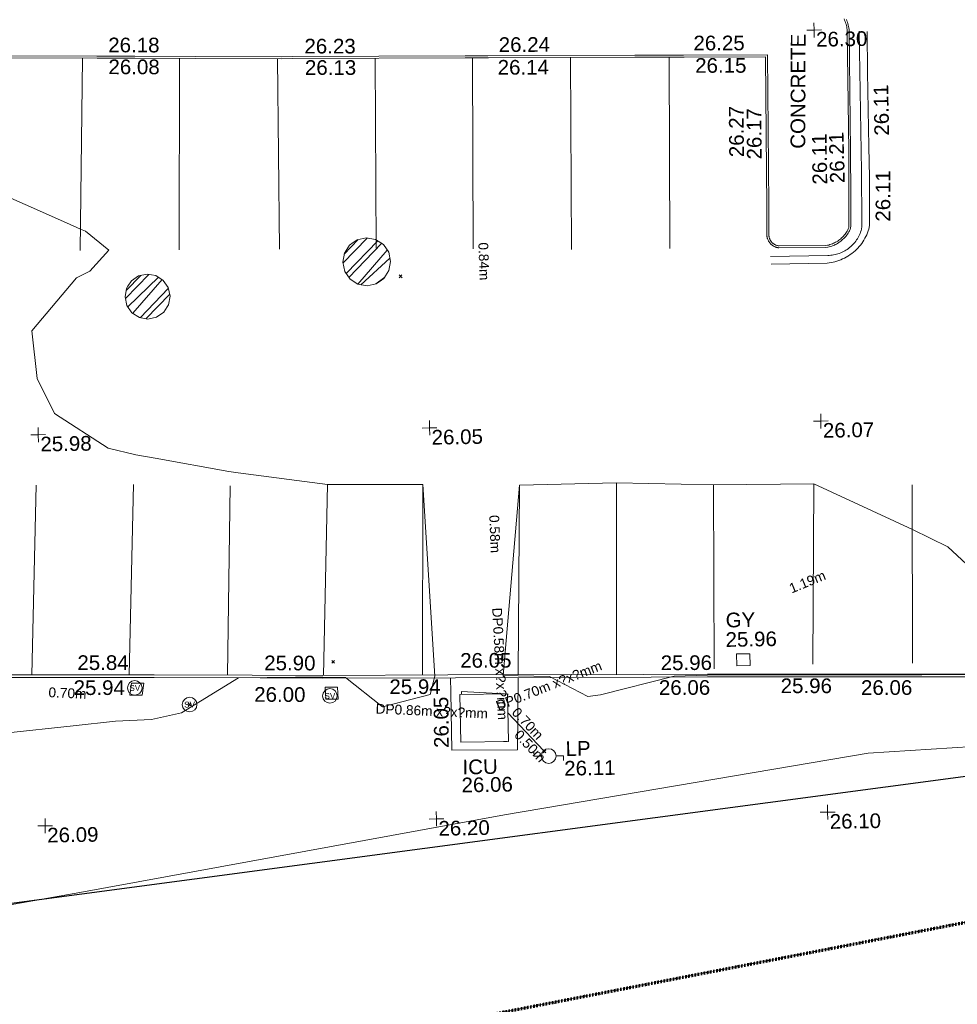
# Model space of a CAD drawing. Header units: millimetres. Extents: x -287732 to 520720, y -103372 to 287754.
# Tile 213 of 256: x 18355 to 42314, y -59663 to -34489. Entities that reach past the tile are written whole.
import ezdxf

# ---------------------------------------------------------------- set-up
doc = ezdxf.new("R2010")
doc.units = ezdxf.units.MM
for name, pattern in [('Dash 1_5mm', [3, 1.5, -1.5]), ('IMPORT-HIDDEN2 _3_', [4762.5, 3175, -1587.5]), ('IMPORT-UG_ELEC_LV_QLB2 _2_', [2700, 1500, -300.0000000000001, 0, -250, 150, -300.0000000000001, 0, -200]), ('IMPORT-UG_ELEC_STREET LIGHTING_QLB2 _2_', [2700, 1500, -300.0000000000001, 0, -250, 150, -300.0000000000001, 0, -200]), ('IMPORT-UG_UNIDENTIFIED_QLA _2_', [2350, 1500, -300.0000000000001, 0, -50, 150, -300.0000000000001, 0, -50])]:
    doc.linetypes.add(name, pattern=pattern)
for name, color, linetype, lineweight, true_color in [('00_TOPO_FURN_LAMP_POST', 7, 'Continuous', 9, 0x666666), ('00_TOPO_SERV_STOP_VALVE', 7, 'Continuous', 9, 0x666666), ('00_UAV_CONCRETE', 9, 'Continuous', 9, 0x808080), ('00_UAV_FORM_LINES', 7, 'Continuous', 9, 0x666666), ('00_UAV_FURN_LAMP_POST', 7, 'Continuous', 9, 0xa50000), ('00_UAV_KERB_BOTTOM', 1, 'Continuous', 9, 0xff0000), ('00_UAV_KERB_TOP', 7, 'Continuous', 9, 0xa500a5), ('00_UAV_LEVEL_SPOT', 7, 'Continuous', 9, 0x666666), ('00_UAV_ROAD_MARKING_WHITE_CONTINUOUS', 7, 'Continuous', 9, 0x999999), ('00_UAV_ROAD_MARKING_YELLOW_CONTINUOUS', 40, 'Continuous', 9, 0xffbf00), ('00_UAV_SERV_GULLY', 7, 'Continuous', 9, 0x5252a5), ('00_UAV_SERV_IC', 5, 'Continuous', 9, 0x0000ff), ('01_DTM_CONTOUR_MNR', 7, 'Continuous', 9, 0xa5a552), ('12333-PUM-2D-U-0001-C01 - Rev2_REVIT IMPORT_dwg', 7, 'Continuous', 9, 0x767676), ('A_RHA_Line', 7, 'Continuous', 9, 0x00a600), ('PUM-CHAMBER EXTENTS', 6, 'IMPORT-HIDDEN2 _3_', 9, 0xff00ff), ('PUM-ELECTRIC-LV-QLB2', 1, 'IMPORT-UG_ELEC_LV_QLB2 _2_', 9, 0xff0000), ('PUM-ELECTRIC-MH', 1, 'Continuous', 9, 0xff0000), ('PUM-ELECTRIC-SL-QLB2', 7, 'IMPORT-UG_ELEC_STREET LIGHTING_QLB2 _2_', 9, 0xff7f7f), ('PUM-SURVEY BOUNDARY_EXTENT', 190, 'Continuous', 25, 0x7f00ff), ('PUM-UNIDENTIFIED UTILITIES-QLA', 7, 'IMPORT-UG_UNIDENTIFIED_QLA _2_', 9, 0x52a500)]:
    doc.layers.add(name, color=color, linetype=linetype, lineweight=lineweight, true_color=true_color)
doc.layers.add('00_UAV_SURVEY_TEXT', color=7, linetype='Continuous', lineweight=9)
doc.layers.add('GEN-TEXT', color=7, linetype='Continuous', lineweight=9)
doc.styles.add('Arial_1', font='arial.ttf', dxfattribs={"height": 250})
doc.styles.add('Swis721 Lt BT', font='swissl.ttf', dxfattribs={"height": 399.9999999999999})
doc.styles.add('Swis721 Lt BT_2', font='swissl.ttf', dxfattribs={"height": 375})
pattern_1 = [(45, (-533641079.65, -725615854.3560001), (-265.1650429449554, 265.1650429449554), []), (45, (-533640902.873, -725615854.3560001), (-265.1650429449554, 265.1650429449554), [])]

# ---------------------------------------------------------------- blocks, each defined once
blk = doc.blocks.new('12333-PUM-2D-U-0001-C01 - Rev2_REVIT IMPORT_dwg_MSL_Lamp_Post_SYM-2077240-Site Location Plan Proposed')
at = {"layer": '00_TOPO_FURN_LAMP_POST', "color": 254, "true_color": 0xcccccc, "flags": 128}
for points in [[(-500.1060478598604, 0), (-1000.212095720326, 0), (-1000.212095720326, 316.7338303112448)], [(500.1060478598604, 0), (1000.21209571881, 0), (1000.21209571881, -316.7338303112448)]]:
    blk.add_lwpolyline(points, dxfattribs=at)
at = {"layer": '00_TOPO_FURN_LAMP_POST', "color": 254, "true_color": 0xcccccc}
blk.add_circle((0, 0), 500.1060478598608, dxfattribs=at)
blk = doc.blocks.new('12333-PUM-2D-U-0001-C01 - Rev2_REVIT IMPORT_dwg_MSL_Sluice_Valve_SYM-2077246-Site Location Plan Proposed')
at = {"layer": '00_TOPO_SERV_STOP_VALVE', "color": 254, "true_color": 0xcccccc}
blk.add_circle((0, 0), 500.0000000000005, dxfattribs=at)
at = {"layer": '00_TOPO_SERV_STOP_VALVE', "insert": (0, 198.9876086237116), "char_height": 399.9999999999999, "width": 785.1100955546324, "attachment_point": 2, "line_spacing_factor": 1.005061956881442, "style": 'Swis721 Lt BT'}
blk.add_mtext('SV', dxfattribs=at)
blk = doc.blocks.new('12333-PUM-2D-U-0001-C01 - Rev2_REVIT IMPORT_dwg_UAV-2077255-Site Location Plan Proposed')
at = {"layer": '00_UAV_LEVEL_SPOT', "color": 254, "true_color": 0xcccccc, "flags": 128}
for points in [[(0, -500.0000000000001), (0, 0), (-500.0000000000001, 0)], [(500.0000000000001, 0), (0, 0), (0, 500.0000000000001)]]:
    blk.add_lwpolyline(points, dxfattribs=at)
blk = doc.blocks.new('12333-PUM-2D-U-0001-C01 - Rev2_REVIT IMPORT_dwg_MGS62954_T2_Galway_ITM_3d_Rev1-2077680-Site Location Plan Proposed')
at = {"layer": '00_UAV_CONCRETE', "color": 254, "true_color": 0xcccccc, "flags": 128}
blk.add_lwpolyline([(533932153.7236225, 725503580.6029773), (533932104.7249327, 725501734.6936797), (533930424.7249327, 725501753.6936798), (533930424.3533885, 725503226.8427451), (533930424.2578651, 725503605.5861042)], dxfattribs=at)
at = {"layer": '00_UAV_FORM_LINES', "color": 254, "true_color": 0xcccccc, "flags": 128}
blk.add_lwpolyline([(533892292.9647209, 725491544.5024223), (533893029.9865001, 725491782.0060003), (533896429.9865002, 725493957.0060003), (533897740.9865002, 725494819.0060003), (533898691.9865001, 725495219.0060003), (533900316.5495002, 725495866.014), (533903698.5495002, 725495954.0140003), (533912696.5495003, 725496981.0140002), (533920852.5495002, 725498281.0140003), (533931737.7249999, 725500079.6935002), (533941064.7250001, 725501493.6935002), (533944284.7250001, 725501640.6935002), (533950868.7250001, 725502585.6935004), (533951666.725, 725502740.6935004), (533952812.7250002, 725503073.6935003), (533955028.7250001, 725503937.6935003), (533956273.7250001, 725504395.6935003), (533960712.5365001, 725504931.8525002)], dxfattribs=at)
at = {"layer": '00_UAV_KERB_BOTTOM', "color": 254, "true_color": 0xcccccc, "flags": 128}
for points in [[(533940832.5027944, 725520255.395525), (533940846.1190255, 725520220.110993), (533940858.2457501, 725520184.2872231), (533940868.8616938, 725520147.987062), (533940877.9482325, 725520111.2741927), (533940885.4894254, 725520074.2130222), (533940891.4720426, 725520036.8685682), (533940895.8855888, 725519999.3063459), (533940898.7223206, 725519961.5922515), (533940881.9772621, 725516892.792449), (533940865.4012569, 725515749.005229), (533940854.0895418, 725514968.4676301), (533940847.4176141, 725514923.6751295), (533940833.4234122, 725514882.050553), (533940817.4622596, 725514851.537157), (533940800.2373389, 725514821.71891), (533940781.778869, 725514792.6481236), (533940762.1192323, 725514764.3757979), (533940741.292918, 725514736.9515316), (533940719.3364631, 725514710.4234369), (533940696.2883862, 725514684.8380524), (533940672.1891219, 725514660.240264), (533940647.0809482, 725514636.6732247), (533940621.0079134, 725514614.1782788), (533940594.0157585, 725514592.79489), (533940566.1518369, 725514572.5605724), (533940537.4650317, 725514553.5108236), (533940508.0056687, 725514535.6790636), (533940477.82543, 725514519.0965749), (533940446.977262, 725514503.7924491), (533940423.8619471, 725514493.3541586), (533940391.9831336, 725514480.3323696), (533940359.5869874, 725514468.6569488), (533940326.7303425, 725514458.3483794), (533940293.47084, 725514449.4247459), (533940259.8668289, 725514441.9017029), (533940203.6921822, 725514436.7019117), (533939006.6705679, 725514449.3601897), (533938989.2293665, 725514451.0982244), (533938975.2261036, 725514453.6843839), (533938961.3434209, 725514456.8546706), (533938947.6056736, 725514460.603523), (533938934.0369621, 725514464.9243641), (533938920.6610908, 725514469.809614), (533938907.5015255, 725514475.2507015), (533938894.5813522, 725514481.238082), (533938881.9232378, 725514487.7612513), (533938869.5493888, 725514494.8087654), (533938857.4815128, 725514502.3682605), (533938845.7407813, 725514510.426475), (533938834.3477914, 725514518.9692721), (533938823.3225304, 725514527.9816642), (533938812.6843402, 725514537.447841), (533938802.4518837, 725514547.3511958), (533938792.6431122, 725514557.6743542), (533938783.2752339, 725514568.3992062), (533938774.3646829, 725514579.5069368), (533938765.9270915, 725514590.9780592), (533938757.977262, 725514602.792449), (533938753.0747126, 725514610.6516477), (533938745.9600012, 725514622.9869821), (533938739.3680808, 725514635.6094296), (533938733.3105159, 725514648.4968461), (533938727.7979334, 725514661.6266227), (533938722.8400045, 725514674.9757252), (533938718.4454268, 725514688.5207348), (533938714.6219102, 725514702.2378888), (533938711.3761622, 725514716.103123), (533938708.713877, 725514730.0921128), (533938706.639725, 725514744.1803166), (533938705.1573454, 725514758.3430194), (533938705.0710009, 725514778.534616), (533938715.977262, 725515531.7924492), (533938723.8587589, 725516417.2376871), (533938749.8331283, 725519335.3232088), (533936668.3202647, 725519367.125832), (533935411.8331283, 725519386.3232089), (533931668.8329716, 725519437.2190394), (533931072.8331282, 725519445.3232087), (533926669.2536276, 725519501.6349671), (533926380.8331282, 725519505.3232088), (533924183.2730071, 725519549.6178728), (533922632.4961414, 725519581.6509308), (533921670.5280442, 725519599.9824462), (533917122.4961414, 725519686.6509306)], [(533944738.7249328, 725503445.6936797), (533940357.6482238, 725503522.0584772), (533936993.7249328, 725503580.6936798), (533935358.3411875, 725503604.3177379), (533930358.8934431, 725503676.5376343), (533927163.7249328, 725503722.6936798), (533925359.9329818, 725503760.047322), (533922855.4030231, 725503811.9121253), (533920361.2720634, 725503854.3459326), (533915362.0452902, 725503939.4000967)]]:
    blk.add_lwpolyline(points, dxfattribs=at)
at = {"layer": '00_UAV_KERB_TOP', "color": 254, "true_color": 0xcccccc, "flags": 128}
for points in [[(533940771.9861186, 725520269.1797888), (533940786.2326583, 725520236.4173412), (533940799.0947524, 725520203.0870484), (533940810.5498365, 725520169.2473835), (533940820.5778146, 725520134.9577127), (533940829.1610938, 725520100.2781914), (533940836.2846165, 725520065.2696595), (533940841.9358857, 725520029.9935337), (533940846.1049868, 725519994.511701), (533940848.7120734, 725519959.8507191), (533940831.9792388, 725516893.291138), (533940816.0821311, 725515796.3496026), (533940804.1431801, 725514972.5311041), (533940798.6148561, 725514935.4162738), (533940787.2884829, 725514901.7269301), (533940773.6429789, 725514875.6404265), (533940757.4658356, 725514847.6359981), (533940740.1301787, 725514820.3335626), (533940721.6664206, 725514793.781018), (533940702.1069532, 725514768.0249465), (533940681.4860907, 725514743.1105328), (533940659.8400083, 725514719.0814854), (533940637.2066815, 725514695.9799592), (533940613.6258165, 725514673.8464829), (533940589.1387821, 725514652.719885), (533940563.7885368, 725514632.6372296), (533940537.6195538, 725514613.6337483), (533940510.6777421, 725514595.7427791), (533940483.0103669, 725514578.9957097), (533940454.6659663, 725514563.4219196), (533940425.5706247, 725514548.9873909), (533940404.1128073, 725514539.2975844), (533940374.0453832, 725514527.0157076), (533940343.6198665, 725514516.0504926), (533940312.7618631, 725514506.3689846), (533940281.5255076, 725514497.9881676), (533940252.0690545, 725514491.3936528), (533940201.6468633, 725514486.726336), (533939009.4193316, 725514499.3339176), (533938996.2608426, 725514500.6451755), (533938985.3366086, 725514502.6626917), (533938973.4960562, 725514505.3666321), (533938961.7791189, 725514508.5640317), (533938950.2063525, 725514512.2492812), (533938938.7980599, 725514516.4159148), (533938927.5742545, 725514521.0566236), (533938916.5546272, 725514526.163266), (533938905.75851, 725514531.7268828), (533938895.2048427, 725514537.737714), (533938884.9121404, 725514544.1852143), (533938874.89846, 725514551.058073), (533938865.1813685, 725514558.3442318), (533938855.7779133, 725514566.0309094), (533938846.7045912, 725514574.1046203), (533938837.9773198, 725514582.5512005), (533938829.6114096, 725514591.3558319), (533938821.6215377, 725514600.5030677), (533938814.0217208, 725514609.976861), (533938806.8252914, 725514619.760592), (533938799.9426619, 725514629.9889958), (533938795.9549612, 725514636.3816149), (533938789.7953418, 725514647.0610315), (533938784.1730871, 725514657.8267282), (533938779.0065844, 725514668.8184175), (533938774.3048978, 725514680.0168159), (533938770.0762758, 725514691.4022776), (533938766.3281364, 725514702.9548285), (533938763.0670558, 725514714.6542016), (533938760.2987542, 725514726.4798722), (533938758.0280886, 725514738.4110948), (533938756.2590428, 725514750.4269365), (533938755.1461874, 725514761.0591909), (533938755.0725488, 725514778.2795671), (533938765.9740405, 725515531.2079924), (533938774.8382044, 725516527.0507869), (533938800.2733595, 725519384.5583876), (533936658.1866636, 725519417.2864949), (533935412.5549582, 725519436.3180157), (533931658.6984084, 725519487.3614675), (533931073.5129456, 725519495.3185871), (533926659.1189617, 725519551.7686545), (533926381.6566113, 725519555.3167664), (533924184.2931054, 725519599.6074673), (533922633.4887553, 725519631.641093), (533921660.394874, 725519650.1846244), (533917123.3814062, 725519736.6431388)], [(533944737.8670809, 725503375.6979996), (533940553.531209, 725503448.6334859), (533936992.6094096, 725503510.7024908), (533935554.2324122, 725503531.4806734), (533930554.7846673, 725503603.7005695), (533927162.4947398, 725503652.7041472), (533925555.7709611, 725503685.9768232), (533922854.0829949, 725503741.9244534), (533920557.1545753, 725503781.003162), (533915557.9278019, 725503866.0573264)]]:
    blk.add_lwpolyline(points, dxfattribs=at)
at = {"layer": '00_UAV_ROAD_MARKING_WHITE_CONTINUOUS', "color": 254, "true_color": 0xcccccc}
for p, q in [((533921296.0325201, 725519607.118931), (533921150.8331282, 725514693.323209)), ((533923683.8331283, 725514665.323209), (533923773.1535867, 725519558.0893556)), ((533926282.2762955, 725519507.3097495), (533926248.8331283, 725514636.323209)), ((533928713.8331284, 725514618.3232088), (533928777.7384515, 725519474.6722455)), ((533931264.9939458, 725519442.7102821), (533931197.8331282, 725514558.3232086)), ((533933702.8331285, 725514496.3232088), (533933767.7596036, 725519408.6786681)), ((533936290.7681561, 725519372.8943033), (533936214.8331283, 725514480.3232086)), ((533919920.7249327, 725508713.6936797), (533919724.6991159, 725503865.1762431)), ((533922213.8765227, 725503822.8267127), (533922405.7249325, 725508683.6936793)), ((533924876.7249327, 725508609.6936798), (533924726.3205959, 725503773.1684191)), ((533927366.724933, 725508600.69368), (533927177.2887352, 725503722.4977431)), ((533929803.7249326, 725508557.6936798), (533929706.6453579, 725503685.9597325)), ((533932157.1885187, 725503650.5602283), (533932270.7249328, 725508495.6936799)), ((533934754.7249326, 725508505.6936797), (533934665.8495618, 725503614.3211772)), ((533937230.7249328, 725508422.6936798), (533937160.724933, 725503710.6936798)), ((533939794.7249328, 725508400.6936796), (533939684.7249329, 725503786.6936796)), ((533942235.7249328, 725503772.69368), (533942301.7249329, 725508333.6936799))]:
    blk.add_line(p, q, dxfattribs=at)
at = {"layer": '00_UAV_ROAD_MARKING_YELLOW_CONTINUOUS', "color": 254, "true_color": 0xcccccc, "flags": 128}
for points in [[(533941152.7249327, 725519951.6936798), (533941151.7249327, 725516367.6936797), (533941140.1393755, 725515059.5981417), (533941134.9932902, 725514972.76573), (533941132.2147096, 725514952.6168131), (533941123.196197, 725514887.2189434), (533941112.1399404, 725514851.0964651), (533941099.5807295, 725514815.4686601), (533941085.5405977, 725514780.3980323), (533941070.0441759, 725514745.9461066), (533941053.1186503, 725514712.1733242), (533941034.7937137, 725514679.1389337), (533941015.1015147, 725514646.9008887), (533940994.0765997, 725514615.5157455), (533940971.755854, 725514585.0385646), (533940970.7249327, 725514583.6936797), (533940947.0921006, 725514554.2222785), (533940922.2458639, 725514525.766369), (533940896.229812, 725514498.3758723), (533940869.0895857, 725514472.0988412), (533940840.8727981, 725514446.9813741), (533940811.6289511, 725514423.067536), (533940781.4093481, 725514400.3992792), (533940750.267005, 725514379.0163721), (533940718.2565558, 725514358.9563274), (533940685.4341575, 725514340.2543373), (533940651.8573921, 725514322.9432113), (533940617.5851645, 725514307.0533193), (533940582.6775999, 725514292.6125373), (533940547.195938, 725514279.6461993), (533940511.2024255, 725514268.177053), (533940474.7602077, 725514258.2252187), (533940437.933216, 725514249.8081555), (533940400.7860581, 725514242.9406301), (533940363.3839023, 725514237.63469), (533940325.792365, 725514233.899644), (533940288.0773941, 725514231.7420446), (533940250.3051549, 725514231.1656765), (533938790.7249327, 725514226.6936797)], [(533938798.7249327, 725514031.6936797), (533940229.7249327, 725514037.6936796), (533940280.9348967, 725514042.3697655), (533940331.9041268, 725514049.1862004), (533940382.5432054, 725514058.1310259), (533940432.7632946, 725514069.1885496), (533940482.4762912, 725514082.3393734), (533940531.5949817, 725514097.5604259), (533940580.0331953, 725514114.825004), (533940627.7059547, 725514134.1028199), (533940674.529626, 725514155.3600543), (533940720.4220644, 725514178.5594137), (533940765.3027589, 725514203.6601996), (533940783.7249327, 725514214.6936797), (533940827.036954, 725514242.4136184), (533940869.1501926, 725514271.9229617), (533940909.9907677, 725514303.1699393), (533940949.487031, 725514336.099734), (533940987.5696928, 725514370.6545753), (533941024.1719429, 725514406.7738427), (533941059.2295688, 725514444.3941704), (533941092.6810675, 725514483.4495598), (533941124.4677534, 725514523.871494), (533941154.5338621, 725514565.5890601), (533941182.8266473, 725514608.5290704), (533941209.296474, 725514652.616194), (533941233.8969052, 725514697.7730869), (533941256.584783, 725514743.9205289), (533941277.3203055, 725514790.9775614), (533941296.0670954, 725514838.8616302), (533941312.7922644, 725514887.4887307), (533941329.7144956, 725514974.7905233), (533941335.3170444, 725515059.6384243), (533941354.7249327, 725516216.6936797), (533941352.9880371, 725516993.0860586), (533941348.7249327, 725518898.6936796), (533941357.7249327, 725519938.6936797)]]:
    blk.add_lwpolyline(points, dxfattribs=at)
at = {"layer": '00_UAV_SERV_GULLY', "color": 254, "true_color": 0xcccccc}
for p, q in [((533937743.4000002, 725504086.2000002), (533938086.3000002, 725504086.2000002)), ((533937743.4000002, 725504086.2000002), (533937743.4000001, 725503781.4000002)), ((533938086.3000002, 725504086.2000002), (533938086.3000001, 725503781.4000002)), ((533937743.4000001, 725503781.4000002), (533938086.3000001, 725503781.4000002))]:
    blk.add_line(p, q, dxfattribs=at)
at = {"layer": '00_UAV_SERV_IC', "color": 254, "true_color": 0xcccccc}
for p, q in [((533931876.0000001, 725503171.8000002), (533930656.8000001, 725503171.8000002)), ((533930656.8000001, 725501952.6000001), (533930656.8000001, 725503171.8000002)), ((533931876.0000001, 725503171.8000002), (533931876.0000001, 725501952.6000001)), ((533931876.0000001, 725501952.6000001), (533930656.8000001, 725501952.6000001))]:
    blk.add_line(p, q, dxfattribs=at)
at = {"layer": '01_DTM_CONTOUR_MNR', "color": 254, "true_color": 0xcccccc, "flags": 128}
blk.add_lwpolyline([(533917255.4388015, 725502232.2381471), (533920762.4391893, 725502547.1081082), (533921842.6227903, 725502641.043044), (533922760.9722224, 725502671.6666671), (533923537.1960298, 725502823.7386271), (533925010.0000001, 725503700.0000002), (533926461.752149, 725503684.4813755), (533927160.0000001, 725503679.0000001), (533927744.4836692, 725503659.1683713), (533928671.1377218, 725502892.1809301), (533929896.2375063, 725503181.1256872), (533930023.0912601, 725503654.7221116), (533929800.0000001, 725508560.0000002), (533927370.0000001, 725508600), (533925091.5651854, 725508936.3124045), (533924848.9198056, 725508978.9083953), (533922971.4672557, 725509346.7423662), (533922478.7493688, 725509441.9721706), (533921782.2460271, 725509628.7645273), (533920426.4569234, 725510534.6324774), (533919997.544131, 725511439.7203294), (533919881.0016988, 725512660.5021336), (533921046.1391113, 725513994.132045), (533921389.5129493, 725514155.0877469), (533921880.9074214, 725514684.2220759), (533921298.4871998, 725515180.6097347), (533921170.0000001, 725515240.0000001), (533920812.3819727, 725515402.5895389), (533918710.0000001, 725516380.0000001)], dxfattribs=at)
blk.add_lwpolyline([(533947443.649527, 725504196.6388317), (533947450.0000001, 725505760), (533946229.5341005, 725505667.6058018), (533944840, 725505140.0000001), (533943190.362658, 725506725.9339417), (533942290.0000001, 725507190.0000002), (533939790.0000001, 725508400.0000001), (533937230, 725508420.0000001), (533934750, 725508510), (533932270.0000001, 725508500), (533931773.3333334, 725503641.1111113), (533932155.8486181, 725503620.9403267), (533932955.4491099, 725503589.58868), (533933923.9565009, 725503064.2561176), (533934249.1380413, 725503102.9547051), (533936135.0025967, 725503546.8533366), (533936990.0000001, 725503553.790883), (533942470.3571429, 725503467.5714287), (533944740, 725503435.6904763), (533946637.1728527, 725503415.3950161), (533947430.5000001, 725503419.5000001)], close=True, dxfattribs=at)
at = {"xscale": 0.375, "yscale": 0.375, "zscale": 0.375}
for name, p in [('12333-PUM-2D-U-0001-C01 - Rev2_REVIT IMPORT_dwg_UAV-2077255-Site Location Plan Proposed', (533940000.0000001, 725520000.0000001)), ('12333-PUM-2D-U-0001-C01 - Rev2_REVIT IMPORT_dwg_UAV-2077255-Site Location Plan Proposed', (533920000.0000001, 725510000)), ('12333-PUM-2D-U-0001-C01 - Rev2_REVIT IMPORT_dwg_UAV-2077255-Site Location Plan Proposed', (533930000.0000001, 725510000)), ('12333-PUM-2D-U-0001-C01 - Rev2_REVIT IMPORT_dwg_UAV-2077255-Site Location Plan Proposed', (533940000.0000001, 725510000)), ('12333-PUM-2D-U-0001-C01 - Rev2_REVIT IMPORT_dwg_MSL_Sluice_Valve_SYM-2077246-Site Location Plan Proposed', (533922352.5495442, 725503486.0142176)), ('12333-PUM-2D-U-0001-C01 - Rev2_REVIT IMPORT_dwg_MSL_Sluice_Valve_SYM-2077246-Site Location Plan Proposed', (533923745.5495443, 725503036.0142177)), ('12333-PUM-2D-U-0001-C01 - Rev2_REVIT IMPORT_dwg_MSL_Sluice_Valve_SYM-2077246-Site Location Plan Proposed', (533927333.5495442, 725503195.0142179)), ('12333-PUM-2D-U-0001-C01 - Rev2_REVIT IMPORT_dwg_MSL_Lamp_Post_SYM-2077240-Site Location Plan Proposed', (533932898.4961414, 725501558.6509308)), ('12333-PUM-2D-U-0001-C01 - Rev2_REVIT IMPORT_dwg_UAV-2077255-Site Location Plan Proposed', (533920000.0000001, 725500000.0000001)), ('12333-PUM-2D-U-0001-C01 - Rev2_REVIT IMPORT_dwg_UAV-2077255-Site Location Plan Proposed', (533930000.0000001, 725500000.0000001)), ('12333-PUM-2D-U-0001-C01 - Rev2_REVIT IMPORT_dwg_UAV-2077255-Site Location Plan Proposed', (533940000.0000001, 725500000.0000001))]:
    blk.add_blockref(name, p, dxfattribs=at)
at = {"layer": '00_UAV_CONCRETE', "color": 251, "true_color": 0x666666, "insert": (533929973.9703434, 725501814.3944517), "char_height": 375, "width": 1495.902363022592, "attachment_point": 1, "rotation": 89.67421470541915, "line_spacing_factor": 1.005061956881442, "style": 'Swis721 Lt BT_2'}
blk.add_mtext('26.05', dxfattribs=at)
at = {"layer": '00_UAV_FURN_LAMP_POST', "color": 251, "true_color": 0x666666, "char_height": 375, "attachment_point": 1, "line_spacing_factor": 1.005061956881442, "style": 'Swis721 Lt BT_2'}
for s, insert, width in [('LP', (533933331.2883023, 725501927.6951696), 707.5855621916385), ('26.11', (533933288.5434754, 725501425.7812517), 1495.902363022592)]:
    blk.add_mtext(s, dxfattribs=dict(at, insert=insert, width=width))
at = {"layer": '00_UAV_KERB_BOTTOM', "color": 251, "true_color": 0x666666, "char_height": 375, "width": 1495.902363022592, "attachment_point": 1, "line_spacing_factor": 1.005061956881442, "style": 'Swis721 Lt BT_2'}
for s, insert, rotation in [('26.08', (533921959.3694762, 725519561.5763625), 358.9082887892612), ('26.13', (533926979.3513505, 725519456.3852092), 358.96703489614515), ('26.14', (533931903.3216005, 725519374.3333505), 359.2397035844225), ('26.15', (533936950.319872, 725519333.8268672), 359.12466824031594), ('26.17', (533938230.8739722, 725516719.6338581), 89.49001411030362), ('26.11', (533939894.6206876, 725516046.5959032), 89.85740282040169), ('25.84', (533920899.7471034, 725504344.3296847), 359.0252943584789), ('25.90', (533925674.0668049, 725504254.4037127), 358.81366574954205), ('25.96', (533935803.4232697, 725504080.8275801), 359.1723870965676), ('25.94', (533928860.2771583, 725503589.2800182), 359.1723870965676), ('25.96', (533938858.7693389, 725503438.7644241), 359.00140128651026)]:
    blk.add_mtext(s, dxfattribs=dict(at, insert=insert, rotation=rotation))
at = {"layer": '00_UAV_KERB_TOP', "color": 251, "true_color": 0x666666, "char_height": 375, "width": 1495.902363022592, "attachment_point": 1, "line_spacing_factor": 1.005061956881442, "style": 'Swis721 Lt BT_2'}
for s, insert, rotation in [('26.18', (533921964.1366822, 725520120.1622915), 358.9082887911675), ('26.23', (533926976.0471188, 725520002.7760427), 358.96240926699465), ('26.24', (533931939.8494822, 725519954.2297633), 359.2402044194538), ('26.25', (533936915.8746152, 725519908.4077591), 359.1246682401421), ('26.27', (533937778.7104561, 725516785.9273912), 89.49001411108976), ('26.21', (533940344.7204831, 725516072.4669952), 90.59120285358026), ('26.05', (533930680.7860058, 725504230.5772507), 359.17238709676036), ('25.94', (533920792.523936, 725503706.4946373), 359.02529435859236), ('26.00', (533925403.8806354, 725503453.0176141), 358.81366574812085), ('26.06', (533935745.9712216, 725503447.6566141), 359.17238710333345), ('26.06', (533940910.6538825, 725503358.0618615), 359.00140128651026)]:
    blk.add_mtext(s, dxfattribs=dict(at, insert=insert, rotation=rotation))
at = {"layer": '00_UAV_LEVEL_SPOT', "char_height": 375, "width": 1495.902363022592, "attachment_point": 1, "line_spacing_factor": 1.005061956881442, "style": 'Swis721 Lt BT_2'}
for s, insert in [('26.30', (533940048.475159, 725519946.7845223)), ('25.98', (533920048.475159, 725509946.7845222)), ('26.05', (533930048.475159, 725509946.7845222)), ('26.07', (533940048.475159, 725509946.7845222)), ('26.09', (533920048.475159, 725499946.7845223)), ('26.20', (533930048.475159, 725499946.7845223)), ('26.10', (533940048.475159, 725499946.7845223))]:
    blk.add_mtext(s, dxfattribs=dict(at, insert=insert))
at = {"layer": '00_UAV_ROAD_MARKING_YELLOW_CONTINUOUS', "color": 251, "true_color": 0x666666, "char_height": 375, "width": 1495.902363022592, "attachment_point": 1, "line_spacing_factor": 1.005061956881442, "style": 'Swis721 Lt BT_2'}
for insert, rotation in [((533941497.5847778, 725517268.6427917), 90.12817826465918), ((533941489.7476018, 725515073.4917814), 89.07318851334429)]:
    blk.add_mtext('26.11', dxfattribs=dict(at, insert=insert, rotation=rotation))
at = {"layer": '00_UAV_SERV_GULLY', "color": 251, "true_color": 0x666666, "char_height": 375, "attachment_point": 1, "line_spacing_factor": 1.005061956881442, "style": 'Swis721 Lt BT_2'}
for s, insert, width in [('GY', (533937478.5342688, 725505142.3801472), 821.5590755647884), ('25.96', (533937467.9382915, 725504644.6934284), 1495.902363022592)]:
    blk.add_mtext(s, dxfattribs=dict(at, insert=insert, width=width))
at = {"layer": '00_UAV_SERV_IC', "color": 251, "true_color": 0x666666, "char_height": 375, "attachment_point": 1, "line_spacing_factor": 1.005061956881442, "style": 'Swis721 Lt BT_2'}
for s, insert, width in [('ICU', (533930689.1442895, 725501502.7771791), 1021.012723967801), ('26.06', (533930657.4844307, 725501044.0189234), 1495.902363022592)]:
    blk.add_mtext(s, dxfattribs=dict(at, insert=insert, width=width))
at = {"layer": '00_UAV_SURVEY_TEXT', "color": 251, "true_color": 0x666666, "insert": (533939347.4602757, 725516975.3820186), "char_height": 375, "width": 3286.236302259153, "attachment_point": 1, "rotation": 88.84185981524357, "line_spacing_factor": 1.005061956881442, "style": 'Swis721 Lt BT_2'}
blk.add_mtext('CONCRETE', dxfattribs=at)
blk = doc.blocks.new('12333-PUM-2D-U-0001-C01 - Rev2_REVIT IMPORT_dwg-1620468-Site Location Plan Proposed')
at = {"layer": 'PUM-CHAMBER EXTENTS', "true_color": 0xffaaff}
h = blk.add_hatch(dxfattribs=at)
h.set_pattern_fill('FP_3', color=211, style=0, pattern_type=2)
h.set_pattern_definition(pattern_1)
h.paths.add_polyline_path([(287387.3501528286, -102193.9395742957), (287621.9670110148, -102147.2713795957), (287820.8655792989, -102014.3716051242), (287953.7653537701, -101815.4730368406), (288000.4335484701, -101580.8561786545), (287953.7653537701, -101346.2393204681), (287820.8655792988, -101147.3407521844), (287621.9670110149, -101014.4409777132), (287387.3501528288, -100967.7727830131), (287152.7332946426, -101014.4409777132), (286953.8347263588, -101147.3407521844), (286820.9349518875, -101346.2393204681), (286774.2667571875, -101580.8561786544), (286820.9349518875, -101815.4730368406), (286953.8347263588, -102014.3716051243), (287152.7332946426, -102147.2713795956)])
h = blk.add_hatch(dxfattribs=at)
h.set_pattern_fill('FP_3', color=211, style=0, pattern_type=2)
h.set_pattern_definition(pattern_1)
h.paths.add_polyline_path([(281774.3501529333, -102947.3370810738), (281994.7685016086, -102903.4931454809), (282181.6301548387, -102778.636180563), (282306.4871197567, -102591.7745273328), (282350.3310553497, -102371.3561786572), (282306.4871197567, -102150.9378299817), (282181.6301548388, -101964.0761767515), (281994.7685016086, -101839.2192118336), (281774.3501529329, -101795.3752762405), (281553.9318042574, -101839.2192118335), (281367.0701510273, -101964.0761767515), (281242.2131861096, -102150.9378299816), (281198.3692505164, -102371.3561786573), (281242.2131861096, -102591.7745273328), (281367.0701510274, -102778.636180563), (281553.9318042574, -102903.4931454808), (281769.3999094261, -102946.3524164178)])
at = {"layer": 'GEN-TEXT', "color": 253, "true_color": 0xaaaaaa}
for p, q in [((288212.9948138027, -102001.7115176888), (288283.7054919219, -101931.0008395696)), ((288283.7054919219, -102001.7115176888), (288212.9948138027, -101931.0008395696)), ((286314.9948138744, -111824.7115177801), (286385.7054919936, -111754.0008396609)), ((286385.7054919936, -111824.7115177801), (286314.9948138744, -111754.0008396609)), ((282629.3262949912, -112855.4247622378), (282700.0369731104, -112784.7140841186)), ((282700.0369731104, -112855.4247622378), (282629.3262949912, -112784.7140841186)), ((291674.9948138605, -114207.7115176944), (291745.7054919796, -114137.0008395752)), ((291745.7054919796, -114207.7115176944), (291674.9948138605, -114137.0008395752))]:
    blk.add_line(p, q, dxfattribs=at)
at = {"layer": 'PUM-CHAMBER EXTENTS', "color": 211, "linetype": 'Continuous', "true_color": 0xffaaff, "flags": 128}
for points in [[(288000.43354847, -101580.8561786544), (287953.7653537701, -101346.2393204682), (287820.8655792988, -101147.3407521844), (287621.9670110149, -101014.4409777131), (287387.3501528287, -100967.7727830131), (287152.7332946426, -101014.4409777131), (287052.8947962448, -101081.15092956), (286953.8347263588, -101147.3407521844), (286820.9349518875, -101346.2393204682), (286774.2667571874, -101580.8561786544), (286820.9349518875, -101815.4730368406), (286953.8347263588, -102014.3716051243), (287152.7332946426, -102147.2713795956), (287387.3501528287, -102193.9395742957), (287621.9670110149, -102147.2713795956), (287721.8055094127, -102080.5614276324), (287820.8655792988, -102014.3716051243), (287953.7653537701, -101815.4730368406)], [(282350.3310553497, -102371.3561786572), (282306.4871197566, -102150.9378299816), (282181.6301548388, -101964.0761767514), (281994.7685016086, -101839.2192118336), (281774.350152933, -101795.3752762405), (281553.9318042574, -101839.2192118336), (281367.0701510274, -101964.0761767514), (281276.726550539, -102099.2849299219), (281242.2131861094, -102150.9378299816), (281198.3692505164, -102371.3561786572), (281242.2131861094, -102591.7745273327), (281367.0701510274, -102778.6361805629), (281553.9318042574, -102903.4931454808), (281774.350152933, -102947.3370810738), (281994.7685016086, -102903.4931454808), (282181.6301548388, -102778.6361805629), (282271.9737553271, -102643.4274273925), (282306.4871197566, -102591.7745273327)]]:
    blk.add_lwpolyline(points, close=True, dxfattribs=at)
at = {"layer": 'PUM-ELECTRIC-MH', "color": 21, "true_color": 0xffaaaa}
for p, q in [((290797.3501528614, -112688.3561786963), (290796.3501528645, -112724.2385314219)), ((290763.3501527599, -113908.3561787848), (290668.6160051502, -113901.7561786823))]:
    blk.add_line(p, q, dxfattribs=at)
at = {"layer": 'PUM-ELECTRIC-MH', "color": 21, "true_color": 0xffaaaa, "flags": 128}
blk.add_lwpolyline([(289618.2265462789, -112682.5561786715), (289620.3501528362, -112606.3561786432), (290714.0989331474, -112682.5561786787)], dxfattribs=at)
at = {"layer": 'PUM-ELECTRIC-SL-QLB2', "color": 254, "true_color": 0xffd4d4}
blk.add_line((290796.3501528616, -113175.9440635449), (291694.0790467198, -114155.6898968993), dxfattribs=at)
at = {"layer": 'PUM-SURVEY BOUNDARY_EXTENT', "color": 201, "true_color": 0xd4aaff, "flags": 128}
blk.add_lwpolyline([(251211.6910831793, -124402.8806537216), (251950.3366529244, -124072.3501786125), (259236.899652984, -119988.3421786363), (323873.886652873, -112519.5036786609), (334939.8866528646, -105532.50367858), (357849.7436529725, -103776.6746786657), (392539.5243464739, -99127.03862437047), (407226.7671178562, -92450.31301409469), (410396.7436529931, -84599.67467864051), (409217.7436529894, -80397.67467870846), (407087.7436529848, -76496.67467863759), (402380.7436529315, -67043.67467865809), (394608.7436529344, -62224.67467864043), (368049.4024129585, -53126.32352020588), (367730.8400789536, -51270.21278599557)], dxfattribs=at)
at = {"layer": 'PUM-UNIDENTIFIED UTILITIES-QLA', "color": 9, "true_color": 0xc5e1aa, "flags": 128}
for points in [[(281143.3501528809, -112552.3561786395), (281192.35015288, -112247.3561787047), (281506.3501528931, -112249.3561786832), (281457.350152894, -112554.3561786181)], [(286146.350152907, -112739.3561786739), (286134.3501529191, -112434.3561786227), (286453.3501529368, -112442.3561786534), (286465.3501530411, -112747.3561785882)]]:
    blk.add_lwpolyline(points, close=True, dxfattribs=at)
blk.add_blockref('12333-PUM-2D-U-0001-C01 - Rev2_REVIT IMPORT_dwg_MGS62954_T2_Galway_ITM_3d_Rev1-2077680-Site Location Plan Proposed', (-533641079.6498471, -725615854.3561786))
at = {"layer": 'PUM-ELECTRIC-LV-QLB2', "char_height": 250, "attachment_point": 2, "line_spacing_factor": 0.9417779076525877, "style": 'Arial_1'}
for s, insert, width, rotation in [('0.84m', (290507.5741525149, -101618.5496158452), 1160.025439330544, 270.95805715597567), ('0.58m', (290667.5313948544, -108592.3933047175), 1160.025439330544, 271.31389302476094), ('1.19m', (298458.352670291, -109839.7470679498), 1160.025439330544, 21.273493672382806), ('DP0.58m x?x?mm', (290738.9138425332, -111909.2673005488), 3428.043514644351, 271.9990167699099), ('DP0.70m x?x?mm', (291809.0873569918, -112378.7793687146), 3428.043514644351, 20.52311338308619), ('0.70m', (279557.6704992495, -112345.7578982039), 1160.025439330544, 356.41897304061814), ('DP0.86m x?x?mm', (288857.654104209, -112969.0040563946), 3428.043514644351, 356.41897304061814)]:
    blk.add_mtext(s, dxfattribs=dict(at, insert=insert, width=width, rotation=rotation))
at = {"layer": 'PUM-ELECTRIC-SL-QLB2', "char_height": 250, "width": 1160.025439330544, "attachment_point": 2, "rotation": 312.49864081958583, "line_spacing_factor": 0.9417779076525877, "style": 'Arial_1'}
for s, insert in [('0.70m', (291387.0009970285, -113369.4804032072)), ('0.50m', (291439.5951929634, -113948.0165575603))]:
    blk.add_mtext(s, dxfattribs=dict(at, insert=insert))

msp = doc.modelspace()

# ---------------------------------------------------------------- linework, layer by layer
at = {"layer": 'A_RHA_Line', "color": 30, "linetype": 'Dash 1_5mm', "lineweight": 70, "true_color": 0xff8000}
msp.add_line((-1495.001068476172, -66121.34774566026), (142564.3754142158, -38119.04161076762), dxfattribs=at)
msp.add_line((-1495.001068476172, -66121.34774566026), (142564.3754142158, -38119.04161076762), dxfattribs=at)

# ---------------------------------------------------------------- block references
at = {"layer": '12333-PUM-2D-U-0001-C01 - Rev2_REVIT IMPORT_dwg', "color": 254, "linetype": 'IMPORT-UG_ELEC_STREET LIGHTING_QLB2 _2_', "true_color": 0xffd4d4, "rotation": 0.9999999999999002}
msp.add_blockref('12333-PUM-2D-U-0001-C01 - Rev2_REVIT IMPORT_dwg-1620468-Site Location Plan Proposed', (-261895.0770586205, 55869.5817132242), dxfattribs=at)

doc.saveas('drawing.dxf')
